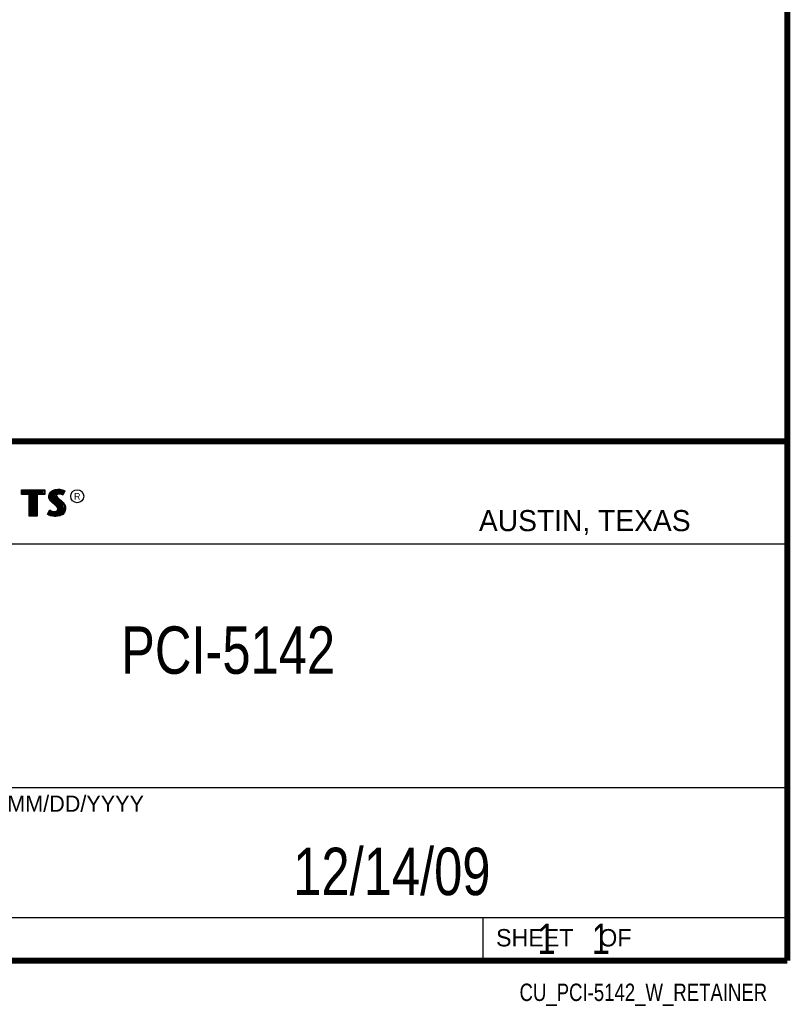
# Model space of a CAD drawing. Header units: inches. Extents: x 0.2 to 16.8, y 0.1 to 10.8.
# Tile 19 of 21: x 14.2 to 16.8, y 0.1 to 3.4. Entities that reach past the tile are written whole.
import ezdxf
from ezdxf.enums import TextEntityAlignment as Align

# ---------------------------------------------------------------- set-up
doc = ezdxf.new("R2010")
doc.units = ezdxf.units.IN
doc.header["$LTSCALE"] = 0.935
doc.header["$MEASUREMENT"] = 0
doc.layers.get('0').update_dxf_attribs({"linetype": 'CONTINUOUS'})
doc.styles.get("Standard").update_dxf_attribs({"font": 'txt', "width": 0.8})

msp = doc.modelspace()

# ---------------------------------------------------------------- linework, layer by layer
at = {"color": 2, "linetype": 'CONTINUOUS'}
for p, q in [((13.06524, 1.96953), (16.74504, 1.96953)), ((16.74504, 1.96953), (16.74504, 0.26053)), ((14.22365, 1.81126), (14.30046, 1.81126)), ((14.22365, 1.79499), (14.22365, 1.81126)), ((14.24884, 1.79499), (14.22365, 1.79499)), ((14.22618, 1.80873), (14.29793, 1.80873)), ((14.22618, 1.79752), (14.22618, 1.80873)), ((14.25137, 1.79752), (14.22618, 1.79752)), ((14.22819, 1.79752), (14.22819, 1.80873)), ((14.23167, 1.79752), (14.23167, 1.80873)), ((14.23514, 1.79752), (14.23514, 1.80873)), ((14.23862, 1.79752), (14.23862, 1.80873)), ((14.24209, 1.79752), (14.24209, 1.80873)), ((14.24557, 1.79752), (14.24557, 1.80873)), ((14.24884, 1.72404), (14.24884, 1.79499)), ((14.24904, 1.79752), (14.24904, 1.80873)), ((14.25137, 1.79752), (14.25252, 1.80873)), ((14.25137, 1.72656), (14.25137, 1.79752)), ((14.25599, 1.72656), (14.25599, 1.80873)), ((14.25947, 1.72656), (14.25947, 1.80873)), ((14.26295, 1.72656), (14.26295, 1.80873)), ((14.26642, 1.72656), (14.26642, 1.80873)), ((14.2699, 1.72656), (14.2699, 1.80873)), ((14.27274, 1.79752), (14.27337, 1.80873)), ((14.29793, 1.79752), (14.27274, 1.79752)), ((14.27274, 1.79752), (14.27274, 1.72656)), ((14.30046, 1.79499), (14.27527, 1.79499)), ((14.27527, 1.79499), (14.27527, 1.72404)), ((14.27685, 1.79752), (14.27685, 1.80873)), ((14.28032, 1.79752), (14.28032, 1.80873)), ((14.2838, 1.79752), (14.2838, 1.80873)), ((14.28727, 1.79752), (14.28727, 1.80873)), ((14.29075, 1.79752), (14.29075, 1.80873)), ((14.29422, 1.79752), (14.29422, 1.80873)), ((14.29793, 1.80873), (14.29793, 1.79752)), ((14.30046, 1.81126), (14.30046, 1.79499)), ((14.31325, 1.78946), (14.31475, 1.79695)), ((14.31385, 1.78376), (14.31325, 1.78946)), ((14.31475, 1.79695), (14.3194, 1.80385)), ((14.3158, 1.78934), (14.31713, 1.79596)), ((14.31633, 1.78435), (14.3158, 1.78934)), ((14.31713, 1.79596), (14.32125, 1.80207)), ((14.31855, 1.77853), (14.31855, 1.79807)), ((14.3194, 1.80385), (14.32555, 1.80834)), ((14.32125, 1.80207), (14.32678, 1.80611)), ((14.32203, 1.77481), (14.32203, 1.80264)), ((14.3255, 1.77133), (14.3255, 1.80518)), ((14.32555, 1.80834), (14.33424, 1.81179)), ((14.32678, 1.80611), (14.33486, 1.80932)), ((14.32898, 1.76843), (14.32898, 1.80699)), ((14.33245, 1.76552), (14.33245, 1.80836)), ((14.33424, 1.81179), (14.34384, 1.81284)), ((14.33486, 1.80932), (14.34389, 1.81031)), ((14.33704, 1.7936), (14.33593, 1.80943)), ((14.33593, 1.76261), (14.33679, 1.7911)), ((14.33704, 1.7936), (14.33679, 1.7911)), ((14.33679, 1.7911), (14.33761, 1.78743)), ((14.33867, 1.79617), (14.33704, 1.7936)), ((14.33761, 1.78743), (14.34129, 1.78287)), ((14.34106, 1.7979), (14.33867, 1.79617)), ((14.33949, 1.79275), (14.33934, 1.79125)), ((14.33934, 1.79125), (14.33994, 1.78856)), ((14.33941, 1.7967), (14.33941, 1.80981)), ((14.34054, 1.7944), (14.33949, 1.79275)), ((14.33994, 1.78856), (14.34309, 1.78466)), ((14.34219, 1.7956), (14.34054, 1.7944)), ((14.34424, 1.79884), (14.34106, 1.7979)), ((14.34474, 1.79635), (14.34219, 1.7956)), ((14.34288, 1.79844), (14.34288, 1.81019)), ((14.34384, 1.81284), (14.35029, 1.81239)), ((14.34389, 1.81031), (14.34994, 1.80988)), ((14.34737, 1.79919), (14.34424, 1.79884)), ((14.34744, 1.79665), (14.34474, 1.79635)), ((14.34636, 1.79907), (14.34636, 1.81013)), ((14.35061, 1.79902), (14.34737, 1.79919)), ((14.35029, 1.7965), (14.34744, 1.79665)), ((14.34983, 1.79906), (14.34983, 1.80989)), ((14.34994, 1.80988), (14.35666, 1.80845)), ((14.35029, 1.81239), (14.35734, 1.81089)), ((14.35479, 1.7956), (14.35029, 1.7965)), ((14.35542, 1.79805), (14.35061, 1.79902)), ((14.35331, 1.79848), (14.35331, 1.80917)), ((14.35719, 1.79485), (14.35479, 1.7956)), ((14.35826, 1.79717), (14.35542, 1.79805)), ((14.35666, 1.80845), (14.36074, 1.80705)), ((14.35678, 1.79763), (14.35678, 1.80841)), ((14.35959, 1.79335), (14.35719, 1.79485)), ((14.35734, 1.81089), (14.36169, 1.80939)), ((14.35857, 1.79697), (14.35826, 1.79717)), ((14.36307, 1.80596), (14.35857, 1.79697)), ((14.36649, 1.80715), (14.35959, 1.79335)), ((14.36026, 1.80033), (14.36026, 1.80721)), ((14.36074, 1.80705), (14.36307, 1.80596)), ((14.36169, 1.80939), (14.36649, 1.80715)), ((14.3158, 1.77866), (14.31385, 1.78376)), ((14.3185, 1.77476), (14.3158, 1.77866)), ((14.31805, 1.77985), (14.31633, 1.78435)), ((14.32044, 1.77639), (14.31805, 1.77985)), ((14.32375, 1.76952), (14.3185, 1.77476)), ((14.32545, 1.77138), (14.32044, 1.77639)), ((14.33574, 1.75947), (14.32375, 1.76952)), ((14.33745, 1.76134), (14.32545, 1.77138)), ((14.33964, 1.75557), (14.33574, 1.75947)), ((14.34163, 1.75716), (14.33745, 1.76134)), ((14.33941, 1.75939), (14.33941, 1.7852)), ((14.34189, 1.75198), (14.33964, 1.75557)), ((14.34129, 1.78287), (14.35294, 1.77319)), ((14.34423, 1.75301), (14.34163, 1.75716)), ((14.34288, 1.75517), (14.34288, 1.78155)), ((14.34309, 1.78466), (14.35464, 1.77506)), ((14.34636, 1.72661), (14.34636, 1.77866)), ((14.34983, 1.72707), (14.34983, 1.77577)), ((14.35294, 1.77319), (14.35598, 1.77015)), ((14.35331, 1.7293), (14.35331, 1.77282)), ((14.35464, 1.77506), (14.35779, 1.77192)), ((14.35598, 1.77015), (14.35902, 1.76697)), ((14.35678, 1.7306), (14.35678, 1.76931)), ((14.35779, 1.77192), (14.36094, 1.76862)), ((14.35902, 1.76697), (14.36239, 1.76262)), ((14.36026, 1.73444), (14.36026, 1.76537)), ((14.36094, 1.76862), (14.36454, 1.76397)), ((14.36239, 1.76262), (14.36489, 1.75763)), ((14.36373, 1.73828), (14.36489, 1.75763)), ((14.36454, 1.76397), (14.36724, 1.75857)), ((14.36489, 1.75763), (14.36609, 1.75375)), ((14.36609, 1.75375), (14.3665, 1.74848)), ((14.36724, 1.75857), (14.36859, 1.75423)), ((14.36859, 1.75423), (14.36904, 1.74838)), ((14.27527, 1.72404), (14.24884, 1.72404)), ((14.27274, 1.72656), (14.25137, 1.72656)), ((14.3092, 1.73054), (14.317, 1.74493)), ((14.31415, 1.72724), (14.3092, 1.73054)), ((14.31252, 1.73136), (14.31784, 1.74119)), ((14.31534, 1.72949), (14.31252, 1.73136)), ((14.31895, 1.72529), (14.31415, 1.72724)), ((14.31508, 1.72959), (14.31508, 1.73608)), ((14.31969, 1.72772), (14.31534, 1.72949)), ((14.317, 1.74493), (14.3203, 1.74253)), ((14.31784, 1.74119), (14.31898, 1.74036)), ((14.31855, 1.72796), (14.31898, 1.74036)), ((14.326, 1.72379), (14.31895, 1.72529)), ((14.31898, 1.74036), (14.32261, 1.73855)), ((14.32645, 1.72628), (14.31969, 1.72772)), ((14.3203, 1.74253), (14.3236, 1.74088)), ((14.32203, 1.72722), (14.32203, 1.73875)), ((14.32261, 1.73855), (14.32738, 1.7369)), ((14.3236, 1.74088), (14.32795, 1.73938)), ((14.3255, 1.72642), (14.3255, 1.73755)), ((14.332, 1.72289), (14.326, 1.72379)), ((14.33223, 1.72541), (14.32645, 1.72628)), ((14.32738, 1.7369), (14.3318, 1.73639)), ((14.32795, 1.73938), (14.33185, 1.73893)), ((14.32898, 1.7259), (14.32898, 1.73672)), ((14.3318, 1.73639), (14.33602, 1.73675)), ((14.33185, 1.73893), (14.33544, 1.73923)), ((14.33634, 1.72274), (14.332, 1.72289)), ((14.33622, 1.72528), (14.33223, 1.72541)), ((14.33245, 1.72538), (14.33245, 1.73632)), ((14.33544, 1.73923), (14.33814, 1.74028)), ((14.33593, 1.72524), (14.33593, 1.73671)), ((14.33602, 1.73675), (14.33935, 1.73804)), ((14.34918, 1.72698), (14.33622, 1.72528)), ((14.34999, 1.72454), (14.33634, 1.72274)), ((14.33814, 1.74028), (14.34069, 1.74208)), ((14.33935, 1.73804), (14.34257, 1.74031)), ((14.33941, 1.7257), (14.33941, 1.73806)), ((14.34069, 1.74208), (14.34219, 1.74448)), ((14.34294, 1.74823), (14.34189, 1.75198)), ((14.34219, 1.74448), (14.34294, 1.74823)), ((14.34257, 1.74031), (14.34458, 1.74353)), ((14.34288, 1.72615), (14.34288, 1.74053)), ((14.34554, 1.74833), (14.34423, 1.75301)), ((14.34458, 1.74353), (14.34554, 1.74833)), ((14.35799, 1.73194), (14.34918, 1.72698)), ((14.35959, 1.72994), (14.34999, 1.72454)), ((14.36314, 1.73763), (14.35799, 1.73194)), ((14.36529, 1.73624), (14.35959, 1.72994)), ((14.3657, 1.7434), (14.36314, 1.73763)), ((14.36814, 1.74268), (14.36529, 1.73624)), ((14.3665, 1.74848), (14.3657, 1.7434)), ((14.36904, 1.74838), (14.36814, 1.74268)), ((13.06532, 1.63288), (16.75003, 1.63288)), ((13.06524, 0.82953), (16.74504, 0.82953)), ((13.06524, 0.40053), (16.74504, 0.40053)), ((15.74504, 0.40053), (15.74504, 0.26053)), ((13.06524, 0.26053), (16.74504, 0.26053)), ((15.74616, 0.26074), (16.74616, 0.26074)), ((15.74616, 0.26074), (15.74616, 0.26024)), ((15.74616, 0.26024), (16.74616, 0.26024)), ((16.74616, 0.26074), (16.74616, 0.26024))]:
    msp.add_line(p, q, dxfattribs=at)
at = {"color": 7, "linetype": 'CONTINUOUS', "const_width": 0.02}
for points in [[(16.75, 0.25859), (16.75, 10.75859)], [(11.47181, 1.97017), (16.75, 1.97072)], [(0.25, 0.25859), (16.75, 0.25859)]]:
    msp.add_lwpolyline(points, dxfattribs=at)
at = {"color": 2, "linetype": 'CONTINUOUS'}
msp.add_circle((14.40744, 1.78964), 0.02154, dxfattribs=at)

# ---------------------------------------------------------------- texts
for s, height, p in [('R', 0.02174, (14.39705, 1.77824)), ('AUSTIN, TEXAS', 0.069617, (15.73268, 1.67446)), ('MM/DD/YYYY', 0.053254, (14.1765, 0.74944)), ('SHEET    OF', 0.057262, (15.78922, 0.30524))]:
    msp.add_text(s, height=height, dxfattribs=at).set_placement(p)
at = {"color": 2, "linetype": 'CONTINUOUS', "width": 0.8}
msp.add_text('CU_PCI-5142_W_RETAINER', height=0.057262, dxfattribs=at).set_placement((16.68366, 0.12536), align=Align.RIGHT)
at = {"color": 7, "linetype": 'CONTINUOUS'}
for s, insert, char_height, width, attachment_point in [('PCI-5142\\P ', (14.90514, 1.36034), 0.15625, 1, 2), ('12/14/09 ', (15.44554, 0.63066), 0.15625, 1.125, 2), ('    1    1', (15.80754, 0.38053), 0.1, 0.8, 1)]:
    msp.add_mtext(s, dxfattribs=dict(at, insert=insert, char_height=char_height, width=width, attachment_point=attachment_point))

doc.saveas('drawing.dxf')
